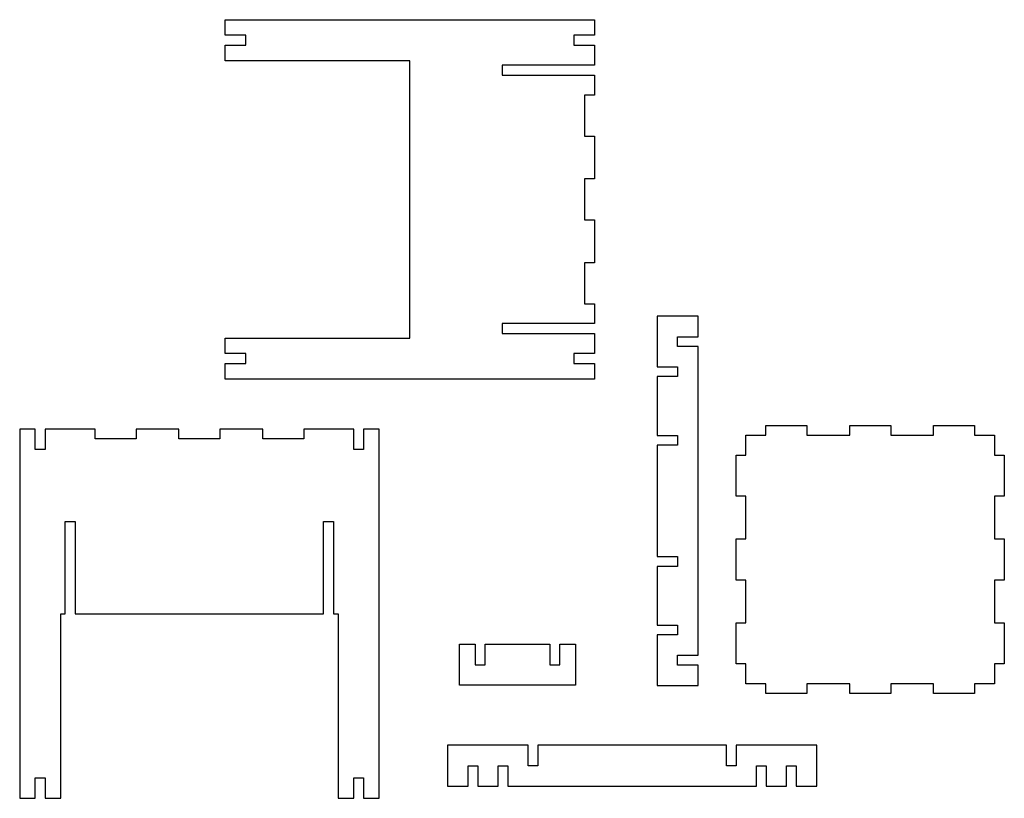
# Model space of a CAD drawing. Header units: millimetres. Extents: x 2556 to 3756, y -616 to 333.
import ezdxf

# ---------------------------------------------------------------- set-up
doc = ezdxf.new("R2010")
doc.units = ezdxf.units.MM
doc.header["$MEASUREMENT"] = 0
doc.layers.add('Default', color=18, linetype='Continuous', true_color=0x000000)

msp = doc.modelspace()

# ---------------------------------------------------------------- linework, layer by layer
at = {"layer": 'Default'}
for p, q in [((3031.8, 265.4), (3031.8, 277.4)), ((3031.8, -49.5), (3031.8, -37.5))]:
    msp.add_line(p, q, dxfattribs=at)
for points in [[(3031.8, 277.4), (3031.8, 282.9), (2806.8, 282.9), (2806.8, 301.9), (2831.8, 301.9), (2831.8, 313.9), (2806.8, 313.9), (2806.8, 332.9), (3256.8, 332.9), (3256.8, 313.9), (3231.8, 313.9), (3231.8, 301.9), (3256.8, 301.9), (3256.8, 277.4)], [(3256.8, 277.4), (3144.3, 277.4), (3144.3, 265.4), (3256.8, 265.4)], [(3031.8, 113.9), (3031.8, 265.4)], [(3256.8, 265.4), (3256.8, 241.1)], [(3256.8, 241.1), (3244.8, 241.1), (3244.8, 191.1), (3256.8, 191.1)], [(3256.8, 191.1), (3256.8, 138.9)], [(3256.8, 138.9), (3244.8, 138.9), (3244.8, 88.9), (3256.8, 88.9)], [(3031.8, -37.5), (3031.8, 113.9)], [(3256.8, 88.9), (3256.8, 36.7)], [(3256.8, 36.7), (3244.8, 36.7), (3244.8, -13.3), (3256.8, -13.3)], [(3256.8, -13.3), (3256.8, -37.5)], [(3383.1, -253.6), (3383.1, -65.6), (3358.1, -65.6), (3358.1, -53.6), (3383.1, -53.6), (3383.1, -28.6), (3333.1, -28.6), (3333.1, -90.1), (3358.1, -90.1), (3358.1, -102.1), (3333.1, -102.1), (3333.1, -173.7), (3358.1, -173.7), (3358.1, -185.7), (3333.1, -185.7), (3333.1, -253.6)], [(3256.8, -37.5), (3144.3, -37.5), (3144.3, -49.5), (3256.8, -49.5)], [(3256.8, -49.5), (3256.8, -74.1), (3231.8, -74.1), (3231.8, -86.1), (3256.8, -86.1), (3256.8, -105.1), (2806.8, -105.1), (2806.8, -86.1), (2831.8, -86.1), (2831.8, -74.1), (2806.8, -74.1), (2806.8, -55.1), (3031.8, -55.1), (3031.8, -49.5)], [(2648.2, -166.1), (2587.4, -166.1), (2587.4, -191.1), (2575.4, -191.1), (2575.4, -166.1), (2556.4, -166.1), (2556.4, -616.1), (2575.4, -616.1), (2575.4, -591.1), (2587.4, -591.1), (2587.4, -616.1), (2606.4, -616.1), (2606.4, -391.1), (2612, -391.1)], [(2698.2, -166.1), (2698.2, -178.1), (2648.2, -178.1), (2648.2, -166.1)], [(2750.4, -166.1), (2698.2, -166.1)], [(2800.4, -166.1), (2800.4, -178.1), (2750.4, -178.1), (2750.4, -166.1)], [(2852.6, -166.1), (2800.4, -166.1)], [(2902.6, -166.1), (2902.6, -178.1), (2852.6, -178.1), (2852.6, -166.1)], [(2938.8, -391.1), (2944.4, -391.1), (2944.4, -616.1), (2963.4, -616.1), (2963.4, -591.1), (2975.4, -591.1), (2975.4, -616.1), (2994.4, -616.1), (2994.4, -166.1), (2975.4, -166.1), (2975.4, -191.1), (2963.4, -191.1), (2963.4, -166.1), (2902.6, -166.1)], [(3333.1, -253.6), (3333.1, -321.4), (3358.1, -321.4), (3358.1, -333.4), (3333.1, -333.4), (3333.1, -405), (3358.1, -405), (3358.1, -417), (3333.1, -417), (3333.1, -478.6), (3383.1, -478.6), (3383.1, -453.6), (3358.1, -453.6), (3358.1, -441.6), (3383.1, -441.6), (3383.1, -253.6)], [(2612, -391.1), (2612, -278.6), (2624, -278.6), (2624, -391.1)], [(2926.8, -391.1), (2926.8, -278.6), (2938.8, -278.6), (2938.8, -391.1)], [(2624, -391.1), (2775.4, -391.1)], [(2775.4, -391.1), (2926.8, -391.1)], [(3163, -478.3), (3092.5, -478.3), (3092.5, -428.3), (3111.5, -428.3), (3111.5, -453.3), (3123.5, -453.3), (3123.5, -428.3), (3163, -428.3)], [(3163, -428.3), (3202.6, -428.3), (3202.6, -453.3), (3214.6, -453.3), (3214.6, -428.3), (3233.6, -428.3), (3233.6, -478.3), (3163, -478.3)]]:
    msp.add_lwpolyline(points, dxfattribs=at)
msp.add_lwpolyline([(3744.2, -476.4), (3720, -476.4), (3720, -488.4), (3670, -488.4), (3670, -476.4), (3617.8, -476.4), (3617.8, -488.4), (3567.8, -488.4), (3567.8, -476.4), (3515.5, -476.4), (3515.5, -488.4), (3465.5, -488.4), (3465.5, -476.4), (3441.3, -476.4), (3441.3, -452.2), (3429.3, -452.2), (3429.3, -402.2), (3441.3, -402.2), (3441.3, -350), (3429.3, -350), (3429.3, -300), (3441.3, -300), (3441.3, -247.8), (3429.3, -247.8), (3429.3, -197.8), (3441.3, -197.8), (3441.3, -173.6), (3465.5, -173.6), (3465.5, -161.6), (3515.5, -161.6), (3515.5, -173.6), (3567.8, -173.6), (3567.8, -161.6), (3617.8, -161.6), (3617.8, -173.6), (3670, -173.6), (3670, -161.6), (3720, -161.6), (3720, -173.6), (3744.2, -173.6), (3744.2, -197.8), (3756.2, -197.8), (3756.2, -247.8), (3744.2, -247.8), (3744.2, -300), (3756.2, -300), (3756.2, -350), (3744.2, -350), (3744.2, -402.2), (3756.2, -402.2), (3756.2, -452.2), (3744.2, -452.2)], close=True, dxfattribs=at)
for points in [[(3175.8, -551.4), (3126.8, -551.4), (3077.7, -551.4)], [(3077.7, -551.4), (3077.7, -576.4), (3077.7, -601.4)], [(3175.8, -576.4), (3175.8, -563.9), (3175.8, -551.4)], [(3187.8, -551.4), (3187.8, -563.9), (3187.8, -576.4)], [(3417.6, -576.4), (3417.6, -563.9), (3417.6, -551.4)], [(3527.7, -551.4), (3478.7, -551.4), (3429.6, -551.4)], [(3429.6, -551.4), (3429.6, -563.9), (3429.6, -576.4)], [(3527.7, -601.4), (3527.7, -576.4), (3527.7, -551.4)], [(3102.7, -601.4), (3102.7, -588.9), (3102.7, -576.4)], [(3102.7, -576.4), (3108.7, -576.4), (3114.7, -576.4)], [(3114.7, -576.4), (3114.7, -588.9), (3114.7, -601.4)], [(3139.3, -601.4), (3139.3, -588.9), (3139.3, -576.4)], [(3139.3, -576.4), (3145.3, -576.4), (3151.3, -576.4)], [(3151.3, -576.4), (3151.3, -588.9), (3151.3, -601.4)], [(3187.8, -576.4), (3181.8, -576.4), (3175.8, -576.4)], [(3429.6, -576.4), (3423.6, -576.4), (3417.6, -576.4)], [(3454.2, -601.4), (3454.2, -588.9), (3454.2, -576.4)], [(3454.2, -576.4), (3460.2, -576.4), (3466.2, -576.4)], [(3466.2, -576.4), (3466.2, -588.9), (3466.2, -601.4)], [(3490.7, -601.4), (3490.7, -588.9), (3490.7, -576.4)], [(3490.7, -576.4), (3496.7, -576.4), (3502.7, -576.4)], [(3502.7, -576.4), (3502.7, -588.9), (3502.7, -601.4)], [(3077.7, -601.4), (3090.2, -601.4), (3102.7, -601.4)], [(3114.7, -601.4), (3127, -601.4), (3139.3, -601.4)], [(3151.3, -601.4), (3227, -601.4), (3302.7, -601.4)], [(3302.7, -601.4), (3378.5, -601.4), (3454.2, -601.4)], [(3466.2, -601.4), (3478.5, -601.4), (3490.7, -601.4)], [(3502.7, -601.4), (3515.2, -601.4), (3527.7, -601.4)]]:
    msp.add_open_spline(points, degree=2, dxfattribs=at)
msp.add_open_spline([(3417.6, -551.4), (3360.2, -551.4), (3302.7, -551.4), (3245.3, -551.4), (3187.8, -551.4)], degree=2, knots=[37, 37, 37, 151.890945, 151.890945, 266.78189, 266.78189, 266.78189], dxfattribs=at)

doc.saveas('drawing.dxf')
